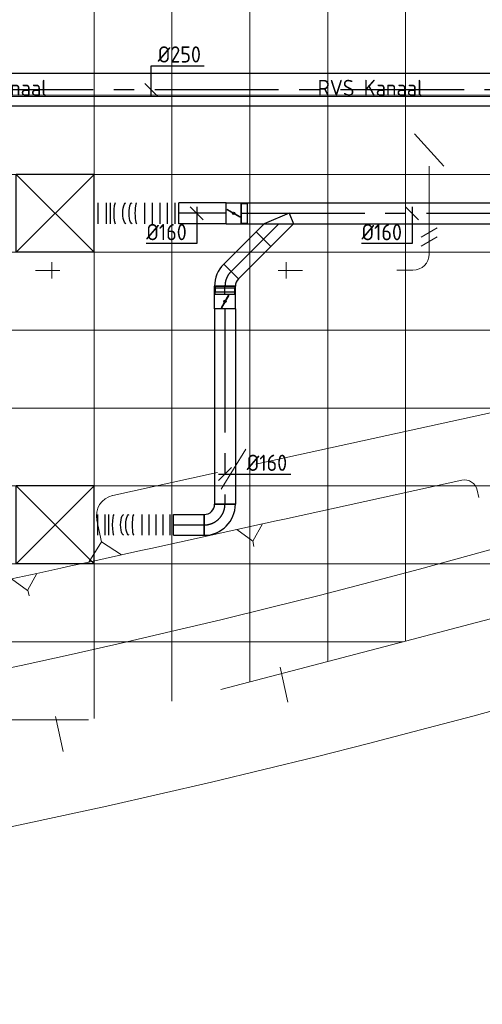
# Model space of a CAD drawing. Header units: millimetres. Extents: x -72425 to 38660, y 7096 to 51783.
# Tile 10 of 54: x -33373 to -29809, y 7096 to 14679. Entities that reach past the tile are written whole.
import ezdxf
from ezdxf.enums import TextEntityAlignment as Align

# ---------------------------------------------------------------- set-up
doc = ezdxf.new("R2010")
doc.units = ezdxf.units.MM
doc.header["$LTSCALE"] = 50
doc.linetypes.add('CENTER2', pattern=[28.575, 19.05, -3.175, 3.175, -3.175])
for name, color, linetype, lineweight in [('WL570---_BESTAAND-HARTLIJN', 161, 'Continuous', 0), ('WL570---_BESTAAND-MAATVOERING', 161, 'Continuous', 0), ('WL570---_BESTAAND-RETOUR', 140, 'Continuous', 0), ('WL570---_BESTAAND-TOEVOER', 180, 'Continuous', 0), ('WL570---_DEMONTEREN', 10, 'Continuous', 0)]:
    doc.layers.add(name, color=color, linetype=linetype, lineweight=lineweight)
for name, color, linetype in [('WL570---_RETOUR', 100, 'Continuous'), ('WL570---_RETOUR_HL', 1, 'Continuous'), ('WL570---_TOEVOER', 200, 'Continuous'), ('WL570---_TOEVOER_HL', 1, 'Continuous'), ('WL570---_TOEVOER_RST', 3, 'Continuous'), ('WL570---_TOEVOER_RST_HL', 1, 'Continuous'), ('WM570---_RETOUR', 2, 'Continuous'), ('WM570---_RETOUR_PR', 2, 'Continuous'), ('WM570---_TOEVOER', 2, 'Continuous'), ('WM570---_TOEVOER_PR', 2, 'Continuous'), ('WM570---_TOEVOER_RST_PR', 1, 'Continuous')]:
    doc.layers.add(name, color=color, linetype=linetype)
doc.layers.get('WL570---_DEMONTEREN').off()
doc.styles.add('BURO-025', font='ISO96.shx', dxfattribs={"height": 125})

# ---------------------------------------------------------------- blocks, each defined once
blk = doc.blocks.new('A$C33D74301')
at = {"color": 8, "linetype": 'Continuous', "lineweight": 13}
for p, q in [((-29400, -24200), (-29400, -34866.2)), ((-28800, -24200), (-28800, -34733)), ((-28200, -24200), (-28200, -34584.8)), ((-27600, -24200), (-27600, -34427.3)), ((-27000, -24200), (-27000, -34269.8)), ((-34200, -30075), (-18000, -30075)), ((-34200, -30675), (-18000, -30675)), ((-34200, -31275), (-18266.1, -31275)), ((-34200, -31875), (-19750.4, -31875)), ((-34200, -32475), (-21271.2, -32475)), ((-34200, -33075), (-23024.9, -33075)), ((-34200, -33675), (-24842.5, -33675)), ((-34200, -34275), (-27019.7, -34275)), ((-34200, -34875), (-29443.2, -34875))]:
    blk.add_line(p, q, dxfattribs=at)
blk.add_lwpolyline([(-28423.5, -34643.4), (-27000, -34269.8), (-25800, -33954.9), (-25424.8, -33869.8)], dxfattribs=at)
blk = doc.blocks.new('*U561')
at = {"layer": 'WM570---_RETOUR', "color": 0, "ltscale": 10}
for p, q in [((0, 185.5), (407.1, 185.5)), ((0, -50), (0, 185.5)), ((50, -50), (-50, 50))]:
    blk.add_line(p, q, dxfattribs=at)
at = {"layer": 'WM570---_RETOUR', "color": 0, "style": 'BURO-025'}
blk.add_text('%%c250', height=125, dxfattribs=at).set_placement((50, 210.5))
blk = doc.blocks.new('*U576')
at = {"color": 0, "ltscale": 10}
for p, q in [((0, 80, -2700), (0, -80, -2700)), ((29.1, 80, -2700), (29.1, -80, -2700)), ((87.4, 80, -2700), (87.4, -80, -2700)), ((145.7, 80, -2700), (145.7, -80, -2700)), ((204, 80, -2700), (204, -80, -2700)), ((262.2, 80, -2700), (262.2, -80, -2700)), ((526.7, 80, -2700), (526.7, -80, -2700)), ((558.6, 80, -2700), (558.6, -80, -2700)), ((622.5, 80, -2700), (622.5, -80, -2700)), ((654.4, 80, -2700), (654.4, -80, -2700))]:
    blk.add_line(p, q, dxfattribs=at)
for centre, major_axis, start_param, end_param in [((327.2, 0, -2700), (0, -80), 0, 3.141593), ((490.8, 0, -2700), (0, 80), 3.141593, 6.283185)]:
    blk.add_ellipse(centre, major_axis=major_axis, ratio=0.149394, start_param=start_param, end_param=end_param, dxfattribs=at)
at = {"color": 0, "ltscale": 10, "extrusion": (0, 0, -1)}
for centre in [(361.5, 0, -2700), (409, 0, -2700)]:
    blk.add_ellipse(centre, major_axis=(0, 80), ratio=0.292264, start_param=0, end_param=3.141593, dxfattribs=at)
at = {"layer": 'WM570---_TOEVOER_PR', "color": 2, "style": 'BURO-025'}
blk.add_attdef('POSNR', text='', height=125, dxfattribs=at).set_placement((0, 0), align=Align.MIDDLE)
blk = doc.blocks.new('*U577')
at = {"layer": 'WM570---_TOEVOER', "color": 0, "ltscale": 10}
for p, q in [((50, -50), (-50, 50)), ((0, 50), (0, -232.4)), ((0, -232.4), (-389.3, -232.4))]:
    blk.add_line(p, q, dxfattribs=at)
at = {"layer": 'WM570---_TOEVOER', "color": 0, "style": 'BURO-025'}
blk.add_text('%%c160', height=125, dxfattribs=at).set_placement((-389.3, -207.4))
blk = doc.blocks.new('OBO12500090ZE')
blk.add_lwpolyline([(-62.5, 0), (62.5, 0), (62.5, 125, 1), (-62.5, 125)], format="xyb", close=True)
at = {"layer": 'WL570---_BESTAAND-HARTLIJN'}
for points in [[(0, 0), (0, 187.5)], [(-62.5, 125), (62.5, 125)]]:
    blk.add_lwpolyline(points, dxfattribs=at)
blk = doc.blocks.new('KARO')
for p, q in [((1, 0.5), (0, 0.5)), ((0, -0.5), (1, -0.5))]:
    blk.add_line(p, q)
at = {"invisible_edges": 15}
blk.add_3dface([(0, 0.5), (0, -0.5), (1, -0.5), (1, 0.5)], dxfattribs=at)
at = {"layer": 'WL570---_BESTAAND-HARTLIJN'}
blk.add_line((0, 0), (1, 0), dxfattribs=at)
blk = doc.blocks.new('OBO10000090H')
blk.add_lwpolyline([(50, -100, 0.414214), (-100, 50), (-100, -50, -0.414214), (-50, -100)], format="xyb", close=True)
at = {"invisible_edges": 15}
for points in [[(-91.3, -50.8), (-74, 47.7), (-100, 50), (-100, -50)], [(-82.9, -53), (-48.7, 41), (-74, 47.7), (-91.3, -50.8)], [(-75, -56.7), (-25, 29.9), (-48.7, 41), (-82.9, -53)], [(-67.9, -61.7), (-3.6, 14.9), (-25, 29.9), (-75, -56.7)], [(-61.7, -67.9), (14.9, -3.6), (-3.6, 14.9), (-67.9, -61.7)], [(-56.7, -75), (29.9, -25), (14.9, -3.6), (-61.7, -67.9)], [(-53, -82.9), (41, -48.7), (29.9, -25), (-56.7, -75)], [(-50.8, -91.3), (47.7, -74), (41, -48.7), (-53, -82.9)], [(-50, -100), (50, -100), (47.7, -74), (-50.8, -91.3)]]:
    blk.add_3dface(points, dxfattribs=at)
at = {"layer": 'WL570---_BESTAAND-HARTLIJN'}
blk.add_arc((-100, -100), 100, 0, 90, dxfattribs=at)
blk = doc.blocks.new('OTS12512510000H')
blk.add_lwpolyline([(-100, -62.5), (100, -62.5), (100, 62.5), (50, 112.5), (-50, 112.5), (-100, 62.5)], close=True)
at = {"layer": 'WL570---_BESTAAND-HARTLIJN'}
blk.add_line((-100, 0), (100, 0), dxfattribs=at)
at = {"layer": 'WL570---_BESTAAND-RETOUR'}
blk.add_lwpolyline([(-100, 0), (0, 112.5), (100, 0)], dxfattribs=at)
blk = doc.blocks.new('OSV1251000640G')
blk.add_lwpolyline([(0, -62.5), (64, -50), (64, 50), (0, 62.5)], close=True)
at = {"layer": 'WL570---_BESTAAND-HARTLIJN'}
blk.add_line((0, 0), (64, 0), dxfattribs=at)
blk = doc.blocks.new('OTS16016016000H')
blk.add_lwpolyline([(-130, -80), (130, -80), (130, 80), (80, 130), (-80, 130), (-130, 80)], close=True)
at = {"layer": 'WL570---_BESTAAND-HARTLIJN'}
blk.add_line((-130, 0), (130, 0), dxfattribs=at)
at = {"layer": 'WL570---_BESTAAND-RETOUR'}
blk.add_lwpolyline([(-130, 0), (0, 130), (130, 0)], dxfattribs=at)
blk = doc.blocks.new('OSV1601250780G')
blk.add_lwpolyline([(0, -80), (78, -62.5), (78, 62.5), (0, 80)], close=True)
at = {"layer": 'WL570---_BESTAAND-HARTLIJN'}
blk.add_line((0, 0), (78, 0), dxfattribs=at)
blk = doc.blocks.new('OBO16000090H')
blk.add_lwpolyline([(80, -160, 0.414214), (-160, 80), (-160, -80, -0.414214), (-80, -160)], format="xyb", close=True)
at = {"invisible_edges": 15}
for points in [[(-146.1, -81.2), (-118.3, 76.4), (-160, 80), (-160, -80)], [(-132.6, -84.8), (-77.9, 65.5), (-118.3, 76.4), (-146.1, -81.2)], [(-120, -90.7), (-40, 47.8), (-77.9, 65.5), (-132.6, -84.8)], [(-108.6, -98.7), (-5.7, 23.9), (-40, 47.8), (-120, -90.7)], [(-98.7, -108.6), (23.9, -5.7), (-5.7, 23.9), (-108.6, -98.7)], [(-90.7, -120), (47.8, -40), (23.9, -5.7), (-98.7, -108.6)], [(-84.8, -132.6), (65.5, -77.9), (47.8, -40), (-90.7, -120)], [(-81.2, -146.1), (76.4, -118.3), (65.5, -77.9), (-84.8, -132.6)], [(-80, -160), (80, -160), (76.4, -118.3), (-81.2, -146.1)]]:
    blk.add_3dface(points, dxfattribs=at)
at = {"layer": 'WL570---_BESTAAND-HARTLIJN'}
blk.add_arc((-160, -160), 160, 0, 90, dxfattribs=at)
blk = doc.blocks.new('VBX1601600016025000')
for points in [[(50, 80), (0, 80), (0, -80), (50, -80)], [(300, -80), (350, -80), (350, 80), (300, 80)]]:
    blk.add_lwpolyline(points)
blk.add_lwpolyline([(50, -130), (300, -130), (300, 130), (50, 130)], close=True)
at = {"layer": 'WL570---_BESTAAND-HARTLIJN'}
blk.add_line((300, 0), (350, 0), dxfattribs=at)
at = {"layer": 'WL570---_BESTAAND-TOEVOER'}
blk.add_line((50, -130), (300, 130), dxfattribs=at)
blk = doc.blocks.new('OBO12500090H')
blk.add_lwpolyline([(62.5, -125, 0.414214), (-125, 62.5), (-125, -62.5, -0.414214), (-62.5, -125)], format="xyb", close=True)
at = {"invisible_edges": 15}
for points in [[(-114.1, -63.4), (-92.4, 59.7), (-125, 62.5), (-125, -62.5)], [(-103.6, -66.3), (-60.9, 51.2), (-92.4, 59.7), (-114.1, -63.4)], [(-93.8, -70.9), (-31.2, 37.4), (-60.9, 51.2), (-103.6, -66.3)], [(-84.8, -77.1), (-4.5, 18.6), (-31.2, 37.4), (-93.8, -70.9)], [(-77.1, -84.8), (18.6, -4.5), (-4.5, 18.6), (-84.8, -77.1)], [(-70.9, -93.8), (37.4, -31.2), (18.6, -4.5), (-77.1, -84.8)], [(-66.3, -103.6), (51.2, -60.9), (37.4, -31.2), (-70.9, -93.8)], [(-63.4, -114.1), (59.7, -92.4), (51.2, -60.9), (-66.3, -103.6)], [(-62.5, -125), (62.5, -125), (59.7, -92.4), (-63.4, -114.1)]]:
    blk.add_3dface(points, dxfattribs=at)
at = {"layer": 'WL570---_BESTAAND-HARTLIJN'}
blk.add_arc((-125, -125), 125, 0, 90, dxfattribs=at)
blk = doc.blocks.new('VBX1251250012525000')
blk.add_lwpolyline([(50, -112.5), (300, -112.5), (300, 112.5), (50, 112.5)], close=True)
for points in [[(50, 62.5), (0, 62.5), (0, -62.5), (50, -62.5)], [(300, -62.5), (350, -62.5), (350, 62.5), (300, 62.5)]]:
    blk.add_lwpolyline(points)
at = {"layer": 'WL570---_BESTAAND-HARTLIJN'}
blk.add_line((300, 0), (350, 0), dxfattribs=at)
at = {"layer": 'WL570---_BESTAAND-TOEVOER'}
blk.add_line((50, -112.5), (300, 112.5), dxfattribs=at)
blk = doc.blocks.new('UISO')
for p, q in [((0, 0.18), (1, 0.757)), ((0, 0), (1, 0.577))]:
    blk.add_line(p, q)
at = {"layer": 'WL570---_BESTAAND-TOEVOER'}
for p, q in [((0, 0.36), (1, 0.937)), ((0, -0.18), (1, 0.397))]:
    blk.add_line(p, q, dxfattribs=at)
blk = doc.blocks.new('*U650')
at = {"ltscale": 10}
for p, q in [((-57.2, 80, -2700), (57.2, 80, -2700)), ((-57.2, -80, -2700), (-57.2, 80, -2700)), ((57.2, 80, -2700), (57.2, -80, -2700)), ((57.2, 76, -2700), (104, 76, -2700)), ((104, 76, -2700), (104, -76, -2700)), ((-50.2, 27.5, -2700), (-48.9, 29.8, -2700)), ((48.9, -29.8, -2700), (-50.2, 27.5, -2700)), ((50.2, -27.5, -2700), (-48.9, 29.8, -2700)), ((48.9, -29.8, -2700), (50.2, -27.5, -2700)), ((-57.2, -80, -2700), (57.2, -80, -2700)), ((57.2, -76, -2700), (104, -76, -2700))]:
    blk.add_line(p, q, dxfattribs=at)
blk.add_circle((0, 0, -2700), 9.54, dxfattribs=at)
at = {"layer": 'WL570---_TOEVOER', "color": 2, "style": 'BURO-025'}
blk.add_attdef('I', text='', height=125, dxfattribs=at).set_placement((0, 0), align=Align.MIDDLE)
at = {"layer": 'WM570---_TOEVOER_PR', "color": 2, "style": 'BURO-025'}
blk.add_attdef('POSNR', text='', height=125, dxfattribs=at).set_placement((0, 0), align=Align.MIDDLE)
blk = doc.blocks.new('*U651')
at = {"color": 0, "ltscale": 10}
for p, q in [((0, 80, -2700), (363.5, 80, -2700)), ((363.5, 80, -2700), (363.5, -80, -2700)), ((0, -80, -2700), (363.5, -80, -2700))]:
    blk.add_line(p, q, dxfattribs=at)
at = {"layer": 'WL570---_TOEVOER_HL', "linetype": 'CENTER2'}
blk.add_line((0, 0, -2700), (363.5, 0, -2700), dxfattribs=at)
at = {"layer": 'WM570---_TOEVOER_PR', "color": 2, "style": 'BURO-025'}
blk.add_attdef('POSNR', text='', height=125, dxfattribs=at).set_placement((0, 0), align=Align.MIDDLE)
blk = doc.blocks.new('*U652')
at = {"color": 0, "ltscale": 10}
for p, q in [((0, 80, -2700), (0, -80, -2700)), ((26.8, 80, -2700), (26.8, -80, -2700)), ((80.4, 80, -2700), (80.4, -80, -2700)), ((134, 80, -2700), (134, -80, -2700)), ((187.6, 80, -2700), (187.6, -80, -2700)), ((241.3, 80, -2700), (241.3, -80, -2700)), ((497.6, 80, -2700), (497.6, -80, -2700)), ((526.3, 80, -2700), (526.3, -80, -2700)), ((583.8, 80, -2700), (583.8, -80, -2700)), ((612.5, 80, -2700), (612.5, -80, -2700))]:
    blk.add_line(p, q, dxfattribs=at)
for centre, major_axis, start_param, end_param in [((306.3, 0, -2700), (0, -80), 0, 3.141593), ((459.4, 0, -2700), (0, 80), 3.141593, 6.283185)]:
    blk.add_ellipse(centre, major_axis=major_axis, ratio=0.159129, start_param=start_param, end_param=end_param, dxfattribs=at)
at = {"color": 0, "ltscale": 10, "extrusion": (0, 0, -1)}
for centre in [(342.6, 0, -2700), (382.8, 0, -2700)]:
    blk.add_ellipse(centre, major_axis=(0, 80), ratio=0.310398, start_param=0, end_param=3.141593, dxfattribs=at)
at = {"layer": 'WM570---_TOEVOER_PR', "color": 2, "style": 'BURO-025'}
blk.add_attdef('POSNR', text='', height=125, dxfattribs=at).set_placement((0, 0), align=Align.MIDDLE)
blk = doc.blocks.new('*U653')
at = {"color": 0, "ltscale": 10}
for p, q in [((0, 80, -2700), (236.1, 80, -2700)), ((0, -80, -2700), (0, 80, -2700)), ((236.1, 80, -2700), (236.1, -80, -2700)), ((0, -80, -2700), (236.1, -80, -2700))]:
    blk.add_line(p, q, dxfattribs=at)
at = {"layer": 'WL570---_TOEVOER_HL', "linetype": 'CENTER2'}
blk.add_line((0, 0, -2700), (236.1, 0, -2700), dxfattribs=at)
at = {"layer": 'WM570---_TOEVOER_PR', "color": 2, "style": 'BURO-025'}
blk.add_attdef('POSNR', text='', height=125, dxfattribs=at).set_placement((0, 0), align=Align.MIDDLE)
blk = doc.blocks.new('*U654')
at = {"color": 0, "ltscale": 10}
for p, q in [((-160, -80, -2700), (-160, 80, -2700)), ((80, -160, -2700), (-80, -160, -2700))]:
    blk.add_line(p, q, dxfattribs=at)
for radius in [240, 80]:
    blk.add_arc((-160, -160, -2700), radius, 0, 90, dxfattribs=at)
at = {"layer": 'WL570---_TOEVOER_HL', "linetype": 'CENTER2'}
blk.add_arc((-160, -160, -2700), 160, 0, 90, dxfattribs=at)
at = {"layer": 'WM570---_TOEVOER_PR', "color": 2, "style": 'BURO-025'}
blk.add_attdef('POSNR', text='', height=125, dxfattribs=at).set_placement((0, 0), align=Align.MIDDLE)
blk = doc.blocks.new('*U655')
at = {"color": 0, "ltscale": 10}
for p, q in [((0, 80, -2700), (60.4, 80, -2700)), ((60.4, 80, -2700), (60.4, -80, -2700)), ((0, -80, -2700), (60.4, -80, -2700))]:
    blk.add_line(p, q, dxfattribs=at)
at = {"layer": 'WL570---_TOEVOER_HL', "linetype": 'CENTER2'}
blk.add_line((0, 0, -2700), (60.4, 0, -2700), dxfattribs=at)
at = {"layer": 'WM570---_TOEVOER_PR', "color": 2, "style": 'BURO-025'}
blk.add_attdef('POSNR', text='', height=125, dxfattribs=at).set_placement((0, 0), align=Align.MIDDLE)
blk = doc.blocks.new('*U656')
at = {"color": 0, "ltscale": 10}
for p, q in [((-66.3, 76, -2700), (-113, 76, -2700)), ((-113, -76, -2700), (-113, 76, -2700)), ((-66.3, -80, -2700), (-66.3, 80, -2700)), ((-66.3, -76, -2700), (-66.3, 76, -2700)), ((103.4, 9.7, -2700), (-9.7, -103.4, -2700)), ((-66.3, -76, -2700), (-113, -76, -2700))]:
    blk.add_line(p, q, dxfattribs=at)
for radius in [240.1, 80.1]:
    blk.add_arc((-66.3, -160.1, -2700), radius, 45, 90, dxfattribs=at)
at = {"layer": 'WL570---_TOEVOER_HL', "linetype": 'CENTER2'}
blk.add_arc((-66.3, -160.1, -2700), 160.1, 45, 90, dxfattribs=at)
at = {"layer": 'WM570---_TOEVOER_PR', "color": 2, "style": 'BURO-025'}
blk.add_attdef('POSNR', text='', height=125, dxfattribs=at).set_placement((0, 0), align=Align.MIDDLE)
blk = doc.blocks.new('*U657')
at = {"color": 0, "ltscale": 10}
for p, q in [((0, 80, -2700), (352.5, 80, -2700)), ((0, -80, -2700), (0, 80, -2700)), ((352.5, 80, -2700), (352.5, -80, -2700)), ((0, -80, -2700), (352.5, -80, -2700))]:
    blk.add_line(p, q, dxfattribs=at)
at = {"layer": 'WL570---_TOEVOER_HL', "linetype": 'CENTER2'}
blk.add_line((0, 0, -2700), (352.5, 0, -2700), dxfattribs=at)
at = {"layer": 'WM570---_TOEVOER_PR', "color": 2, "style": 'BURO-025'}
blk.add_attdef('POSNR', text='', height=125, dxfattribs=at).set_placement((0, 0), align=Align.MIDDLE)
blk = doc.blocks.new('*U658')
at = {"color": 0, "ltscale": 10}
for p, q in [((-80, 80, -2700), (0, 113.1, -2700)), ((-80, 80, -2700), (0, -113.1, -2700)), ((0, 113.1, -2700), (175.2, -62.1, -2700)), ((175.2, -62.1, -2700), (62.1, -175.2, -2700)), ((0, -113.1, -2700), (62.1, -175.2, -2700))]:
    blk.add_line(p, q, dxfattribs=at)
at = {"layer": 'WL570---_TOEVOER_HL', "linetype": 'CENTER2'}
blk.add_line((0, 0, -2700), (118.6, -118.6, -2700), dxfattribs=at)
at = {"layer": 'WM570---_TOEVOER_PR', "color": 2, "style": 'BURO-025'}
blk.add_attdef('POSNR', text='', height=125, dxfattribs=at).set_placement((0, 0), align=Align.MIDDLE)
blk = doc.blocks.new('*U609')
at = {"color": 0, "ltscale": 10}
for p, q in [((300, 300, -2500), (-300, 300, -2500)), ((-300, -300, -2500), (-300, 300, -2500)), ((300, -300, -2500), (-300, 300, -2500)), ((-300, -300, -2500), (300, 300, -2500)), ((300, -300, -2500), (300, 300, -2500)), ((300, -300, -2500), (-300, -300, -2500))]:
    blk.add_line(p, q, dxfattribs=at)
at = {"layer": 'WL570---_TOEVOER_RST_HL', "linetype": 'CENTER2'}
blk.add_circle((0, 0, -2500), 0.075, dxfattribs=at)
at = {"layer": 'WL570---_TOEVOER_RST', "color": 2, "style": 'BURO-025'}
for tag in ['MC', 'Q']:
    blk.add_attdef(tag, text='', height=125, dxfattribs=at).set_placement((0, 0), align=Align.MIDDLE)
at = {"layer": 'WM570---_TOEVOER_RST_PR', "color": 2, "style": 'BURO-025'}
blk.add_attdef('POSNR', text='', height=125, dxfattribs=at).set_placement((0, 0), align=Align.MIDDLE)
blk = doc.blocks.new('*U769')
at = {"color": 0, "ltscale": 10}
for p, q in [((0, 80, -2700), (1504, 80, -2700)), ((1504, 80, -2700), (1504, -80, -2700)), ((0, -80, -2700), (1504, -80, -2700))]:
    blk.add_line(p, q, dxfattribs=at)
at = {"layer": 'WL570---_TOEVOER_HL', "linetype": 'CENTER2'}
blk.add_line((0, 0, -2700), (1504, 0, -2700), dxfattribs=at)
at = {"layer": 'WM570---_TOEVOER_PR', "color": 2, "style": 'BURO-025'}
blk.add_attdef('POSNR', text='', height=125, dxfattribs=at).set_placement((0, 0), align=Align.MIDDLE)
blk = doc.blocks.new('*U770')
at = {"layer": 'WM570---_TOEVOER', "color": 0, "ltscale": 10}
for p, q in [((-50, -50), (50, 50)), ((-50, 0), (506.4, 0))]:
    blk.add_line(p, q, dxfattribs=at)
at = {"layer": 'WM570---_TOEVOER', "color": 0, "style": 'BURO-025'}
blk.add_text('%%c160', height=125, dxfattribs=at).set_placement((167.2, 25))
blk = doc.blocks.new('*U771')
at = {"ltscale": 10}
for p, q in [((-57.2, 80, -2700), (57.2, 80, -2700)), ((-57.2, -80, -2700), (-57.2, 80, -2700)), ((57.2, 80, -2700), (57.2, -80, -2700)), ((57.2, 76, -2700), (104, 76, -2700)), ((104, 76, -2700), (104, -76, -2700)), ((-50.2, 27.5, -2700), (-48.9, 29.8, -2700)), ((48.9, -29.8, -2700), (-50.2, 27.5, -2700)), ((50.2, -27.5, -2700), (-48.9, 29.8, -2700)), ((48.9, -29.8, -2700), (50.2, -27.5, -2700)), ((-57.2, -80, -2700), (57.2, -80, -2700)), ((57.2, -76, -2700), (104, -76, -2700))]:
    blk.add_line(p, q, dxfattribs=at)
blk.add_circle((0, 0, -2700), 9.54, dxfattribs=at)
at = {"layer": 'WL570---_TOEVOER', "color": 2, "style": 'BURO-025'}
blk.add_attdef('I', text='', height=125, dxfattribs=at).set_placement((0, 0), align=Align.MIDDLE)
at = {"layer": 'WM570---_TOEVOER_PR', "color": 2, "style": 'BURO-025'}
blk.add_attdef('POSNR', text='', height=125, dxfattribs=at).set_placement((0, 0), align=Align.MIDDLE)
blk = doc.blocks.new('*U774')
at = {"color": 0, "ltscale": 10}
for p, q in [((0, 125), (12906.1, 125)), ((0, -125), (12906.1, -125))]:
    blk.add_line(p, q, dxfattribs=at)
at = {"layer": 'WL570---_RETOUR_HL', "linetype": 'CENTER2'}
blk.add_line((0, 0), (12906.1, 0), dxfattribs=at)
at = {"layer": 'WM570---_RETOUR_PR', "color": 2, "style": 'BURO-025'}
blk.add_attdef('POSNR', text='', height=125, dxfattribs=at).set_placement((0, 0), align=Align.MIDDLE)
blk = doc.blocks.new('*U801')
at = {"color": 0, "ltscale": 10}
for p, q in [((0, 80, -2700), (2099.1, 80, -2700)), ((0, -80, -2700), (0, 80, -2700)), ((2099.1, 80, -2700), (2099.1, -80, -2700)), ((0, -80, -2700), (2099.1, -80, -2700))]:
    blk.add_line(p, q, dxfattribs=at)
at = {"layer": 'WL570---_TOEVOER_HL', "linetype": 'CENTER2'}
blk.add_line((0, 0, -2700), (2099.1, 0, -2700), dxfattribs=at)
at = {"layer": 'WM570---_TOEVOER_PR', "color": 2, "style": 'BURO-025'}
blk.add_attdef('POSNR', text='', height=125, dxfattribs=at).set_placement((0, 0), align=Align.MIDDLE)
blk = doc.blocks.new('*U802')
at = {"layer": 'WM570---_TOEVOER', "color": 0, "ltscale": 10}
for p, q in [((50, -50), (-50, 50)), ((0, 50), (0, -232.9)), ((0, -232.9), (-389.3, -232.9))]:
    blk.add_line(p, q, dxfattribs=at)
at = {"layer": 'WM570---_TOEVOER', "color": 0, "style": 'BURO-025'}
blk.add_text('%%c160', height=125, dxfattribs=at).set_placement((-389.3, -207.9))

msp = doc.modelspace()

# ---------------------------------------------------------------- block references
at = {"layer": 'WM570---_TOEVOER'}
msp.add_blockref('A$C33D74301', (-3400.3, 44163.1), dxfattribs=at)

# ---------------------------------------------------------------- next in the draw order: linework, layer by layer
at = {"layer": 'WL570---_BESTAAND-MAATVOERING'}
msp.add_line((-71225.3, 14098), (-22025.3, 14098), dxfattribs=at)
for radius, start, end in [(63040.6, 247.031394, 292.968331), (64240.6, 246.320689, 293.67904)]:
    msp.add_arc((-46625.2, 71336.7), radius, start, end, dxfattribs=at)

# ---------------------------------------------------------------- next in the draw order: block references
at = {"layer": 'WL570---_DEMONTEREN'}
for name, p, rotation in [('VBX1251250012525000', (-30218.6, 13850.9), 270), ('OBO12500090ZE', (-33250.3, 12748), 270), ('VBX1601600016025000', (-31555.2, 11255.8), 192.3614776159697), ('OBO10000090H', (-29869.4, 11153.4), 12.35398785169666), ('OBO16000090H', (-32813.2, 10980.3), 102.3539878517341), ('OTS12512510000H', (-31601.5, 10774.1), 192.3539878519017), ('OSV1251000640G', (-31396.8, 10818.9), 12.09475707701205), ('OTS16016016000H', (-32714.6, 10530.3), 12.35398785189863), ('OSV1601250780G', (-32439.5, 10590.5), 12.35398785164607), ('OSV1601250780G', (-32980.1, 10472.1), 192.3539878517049), ('OTS12512510000H', (-33337.6, 10393.8), 192.3539878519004)]:
    msp.add_blockref(name, p, dxfattribs=dict(at, rotation=rotation))
for name, p, xscale, yscale, zscale, rotation in [('KARO', (-30218.6, 12874.3), 634.0260554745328, 125, 125, 90), ('UISO', (-30156.1, 13053), 125, 125, 125, 180), ('KARO', (-24856.9, 12722.9), 6855.511984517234, 160, 160, 192.3539878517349), ('KARO', (-32656.9, 11014.5), 777.8221162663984, 160, 160, 12.35398785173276), ('KARO', (-29967.1, 11132), 1399.373189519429, 100, 100, 192.3539878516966), ('KARO', (-29835.9, 11000.5), 55.98824614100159, 100, 100, 102.3539878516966), ('KARO', (-31503.8, 10795.5), 109.5707783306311, 125, 125, 12.35398785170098), ('KARO', (-32778.9, 10824), 170.649078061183, 160, 160, 282.3539878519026), ('KARO', (-31699.2, 10752.7), 679.8031108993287, 125, 125, 192.3539878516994), ('KARO', (-32587.6, 10558.1), 151.6588051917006, 160, 160, 12.35398785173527), ('KARO', (-31568.6, 10621), 44.73501711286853, 100, 100, 102.3539878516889), ('KARO', (-32841.6, 10502.5), 141.7739196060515, 160, 160, 192.3539878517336), ('KARO', (-33239.9, 10415.2), 189.3059693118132, 125, 125, 12.3539878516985), ('KARO', (-33301.2, 10241.5), 44.70151289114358, 100, 100, 102.3539878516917), ('KARO', (-31365.8, 9692.2), 275.9456809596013, 100, 100, 282.3539878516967), ('KARO', (-33097.8, 9312.9), 275.9456809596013, 100, 100, 282.3539878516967)]:
    msp.add_blockref(name, p, dxfattribs=dict(at, xscale=xscale, yscale=yscale, zscale=zscale, rotation=rotation))
at = {"layer": 'WL570---_DEMONTEREN', "xscale": -1}
for name, p, rotation in [('OBO12500090H', (-30218.6, 12749.3), 180), ('OBO12500090ZE', (-31195.7, 12748), 90)]:
    msp.add_blockref(name, p, dxfattribs=dict(at, rotation=rotation))
at = {"layer": 'WL570---_DEMONTEREN', "xscale": -124.8134245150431, "yscale": 125, "zscale": 125}
msp.add_blockref('KARO', (-30343.6, 12749.3), dxfattribs=at)
at = {"layer": 'WL570---_RETOUR', "rotation": 180}
msp.add_blockref('*U774', (-25664, 14138.7), dxfattribs=at)
at = {"layer": 'WL570---_TOEVOER'}
ref = msp.add_blockref('*U609', (-33100.3, 13188.1, 2500), dxfattribs=at)
ref.add_attrib('Q', '140', dxfattribs={"layer": 'WL570---_TOEVOER_RST', "color": 2, "height": 125, "style": 'BURO-025'}).set_placement((-33535.7, 12831), align=Align.MIDDLE)
ref.add_attrib('MC', 'T3', dxfattribs={"layer": 'WL570---_TOEVOER_RST', "color": 2, "height": 125, "style": 'BURO-025'}).set_placement((-33523, 13429.7), align=Align.MIDDLE)
for name, p, rotation in [('*U576', (-32145.9, 13188.1, 2700), 180), ('*U651', (-31782.4, 13188.1, 2700), 180), ('*U658', (-31376.9, 13108.1, 2700), 270), ('*U657', (-31744.8, 12740.2, 2700), 45), ('*U656', (-31791.7, 12693.3, 2700), 90), ('*U655', (-31791.7, 12566.6, 2700), 90), ('*U771', (-31791.7, 12509.3, 2700), 90), ('*U769', (-31791.7, 12452.1, 2700), 270), ('*U654', (-31791.7, 10788.1, 2700), 270), ('*U652', (-32187.8, 10788.1, 2700), 180)]:
    msp.add_blockref(name, p, dxfattribs=dict(at, rotation=rotation))
for name, p in [('*U650', (-31725.1, 13188.1, 2700)), ('*U801', (-31667.9, 13188.1, 2700)), ('*U653', (-32187.8, 10788.1, 2700))]:
    msp.add_blockref(name, p, dxfattribs=at)
ref = msp.add_blockref('*U609', (-33100.3, 10788.1, 2500), dxfattribs=at)
ref.add_attrib('Q', '140', dxfattribs={"layer": 'WL570---_TOEVOER_RST', "color": 2, "height": 125, "style": 'BURO-025'}).set_placement((-33535.7, 10431), align=Align.MIDDLE)
ref.add_attrib('MC', 'T3', dxfattribs={"layer": 'WL570---_TOEVOER_RST', "color": 2, "height": 125, "style": 'BURO-025'}).set_placement((-33523, 11029.7), align=Align.MIDDLE)
at = {"layer": 'WM570---_RETOUR'}
msp.add_blockref('*U561', (-32359.6, 14138.7), dxfattribs=at)
at = {"layer": 'WM570---_TOEVOER'}
for name, p in [('*U577', (-32008.8, 13188.1, 2700)), ('*U802', (-30350.6, 13188.1, 2700)), ('*U770', (-31791.7, 11179.1, 2700))]:
    msp.add_blockref(name, p, dxfattribs=at)

# ---------------------------------------------------------------- next in the draw order: texts
at = {"layer": 'WM570---_TOEVOER', "style": 'BURO-025'}
for p in [(-33972.7, 14091.4, 2700), (-31077.3, 14091.4, 2700)]:
    msp.add_text('RVS Kanaal', height=125, dxfattribs=at).set_placement(p)

doc.saveas('drawing.dxf')
